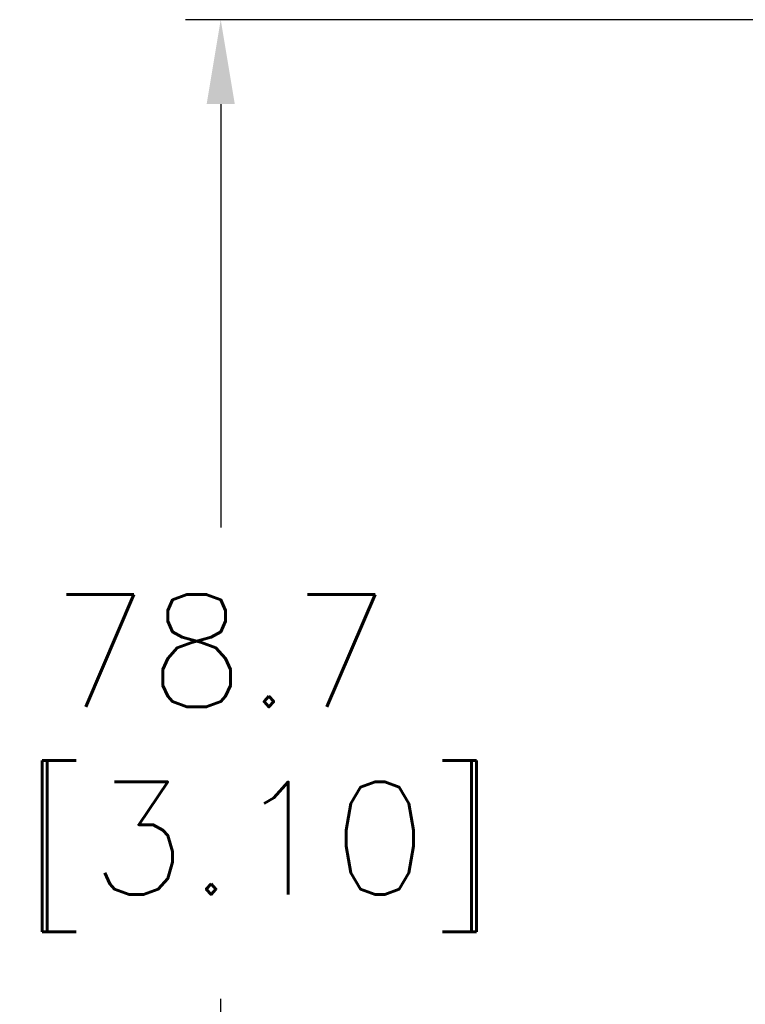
# Model space of a CAD drawing. Extents: x 284 to 594, y 35 to 155.
# Tile 5 of 17: x 462 to 494, y 112 to 155. Entities that reach past the tile are written whole.
import ezdxf

# ---------------------------------------------------------------- set-up
doc = ezdxf.new("R2010")
doc.units = 0
doc.header["$LTSCALE"] = 0.5
doc.header["$MEASUREMENT"] = 0
doc.layers.get('Defpoints').update_dxf_attribs({"linetype": 'CONTINUOUS'})
doc.layers.add('外形輪廓', color=7, linetype='CONTINUOUS')
doc.styles.add('STSL', font='romans.shx', dxfattribs={"bigfont": 'stsl.shx'})
doc.dimstyles.new('11', dxfattribs={"dimscale": 2.5, "dimtxt": 2, "dimasz": 1.5, "dimexe": 0.625, "dimexo": 0.625, "dimgap": 1, "dimtad": 0, "dimtih": 1, "dimtoh": 1, "dimdec": 1, "dimzin": 1, "dimdsep": 46, "dimtxsty": 'STSL', "dimcen": 0, "dimadec": 1, "dimazin": 0, "dimtfac": 1, "dimtdec": 1, "dimtofl": 0, "dimtmove": 0, "dimatfit": 3, "dimfxl": 0, "dimtolj": 1, "dimtzin": 0, "dimarcsym": 0})

# ---------------------------------------------------------------- blocks, each defined once
blk = doc.blocks.new('*D36')
at = {"layer": 'Defpoints', "color": 0}
for p in [(470.962, 155.286), (524.485, 155.286), (520.895, 76.586)]:
    blk.add_point(p, dxfattribs=at)
at = {"layer": '外形輪廓', "color": 0, "lineweight": -2}
for p, q in [((522.922, 155.286), (469.4, 155.286)), ((470.962, 151.536), (470.962, 132.724)), ((470.962, 80.336), (470.962, 111.772)), ((519.332, 76.586), (469.4, 76.586))]:
    blk.add_line(p, q, dxfattribs=at)
at = {"layer": '外形輪廓', "color": 0}
for points in [[(470.337, 151.536), (471.587, 151.536), (470.962, 155.286)], [(470.337, 80.336), (471.587, 80.336), (470.962, 76.586)]]:
    blk.add_solid(points, dxfattribs=at)
at = {"layer": '外形輪廓', "color": 0, "insert": (470.962, 122.248), "char_height": 5, "attachment_point": 5, "style": 'STSL'}
blk.add_mtext('\\A1;78.7\\P [3.10]', dxfattribs=at)

msp = doc.modelspace()

# ---------------------------------------------------------------- dimensions: what is measured, and where the dimension line sits
at = {"layer": '外形輪廓'}
dim = msp.add_linear_dim(base=(470.962, 155.286), p1=(520.895, 76.586), p2=(524.485, 155.286), angle=90, text='<>\\P[]', dimstyle='11', dxfattribs=at)
dim.commit()
dim.dimension.update_dxf_attribs({"geometry": '*D36', "text_midpoint": (470.962, 122.248), "dimtype": 160})

doc.saveas('drawing.dxf')
